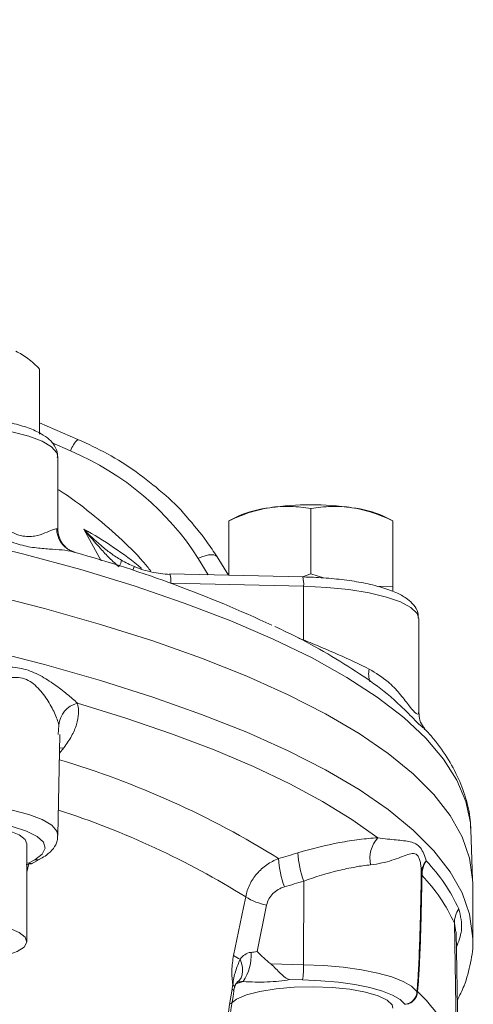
# Model space of a CAD drawing. Header units: millimetres. Extents: x 2 to 244, y -167 to 549.
# Tile 11 of 14: x 208 to 244, y 68 to 146. Entities that reach past the tile are written whole.
import ezdxf

# ---------------------------------------------------------------- set-up
doc = ezdxf.new("R2010")
doc.units = ezdxf.units.MM

msp = doc.modelspace()

# ---------------------------------------------------------------- linework, layer by layer
at = {"color": 7, "linetype": 'Continuous', "lineweight": 15}
for p, q in [((210.057, 113.482), (210.057, 118.639)), ((213.093, 113.069), (210.057, 114.375)), ((211.488, 106.001), (211.486, 111.682)), ((231.539, 102.43), (231.539, 107.587)), ((225.781, 106.986), (225.039, 106.619)), ((238.039, 106.619), (237.296, 106.986)), ((225.039, 102.312), (225.039, 106.616)), ((225.039, 106.577), (225.039, 106.616)), ((238.039, 101.459), (238.039, 106.616)), ((238.039, 106.616), (238.039, 106.573)), ((225.019, 102.313), (224.103, 103.776)), ((230.897, 102.179), (220.379, 102.418)), ((231.539, 102.43), (230.867, 102.187)), ((232.529, 102.099), (231.539, 102.43)), ((230.961, 101.438), (220.444, 101.676)), ((230.961, 101.438), (230.961, 97.192)), ((238.039, 101.459), (236.813, 101.431)), ((238.039, 101.022), (238.039, 101.459)), ((240.088, 91.435), (240.086, 98.861)), ((211.507, 81.708), (211.652, 89.714)), ((244.35, 78.228), (244.208, 82.159)), ((209.051, 73.319), (209.051, 81.046)), ((209.229, 79.545), (209.663, 79.785)), ((209.476, 79.504), (210.148, 79.877)), ((208.995, 79.42), (209.422, 79.478)), ((230.973, 78.1), (230.963, 71.483)), ((244.355, 73.492), (244.355, 77.935)), ((228.032, 76.207), (227.272, 72.52)), ((242.908, 74.763), (243.083, 65.016)), ((243.208, 64.462), (243.034, 74.055)), ((228.362, 71.541), (230.963, 71.483)), ((230.876, 70.276), (229.854, 70.299)), ((225.708, 70.096), (225.691, 70.086)), ((225.696, 70.086), (225.699, 70.087))]:
    msp.add_line(p, q, dxfattribs=at)
at = {"color": 8, "linetype": 'Continuous', "lineweight": 15}
for p, q in [((212.5, 112.16), (211.041, 112.788)), ((211.405, 105.985), (211.427, 106.001)), ((214.931, 103.448), (213.554, 105.966)), ((212.594, 104.242), (212.836, 104.121)), ((223.415, 102.349), (222.604, 103.644)), ((230.586, 97.318), (230.961, 97.192)), ((211.512, 89.718), (211.575, 90.457)), ((211.96, 88.649), (211.625, 88.22)), ((209.051, 79.516), (209.229, 79.545)), ((209.194, 79.493), (209.051, 78.809)), ((243.012, 74.054), (242.908, 74.763))]:
    msp.add_line(p, q, dxfattribs=at)
at = {"color": 8, "linetype": 'Continuous', "lineweight": 15, "flags": 128}
for points in [[(211.486, 111.682), (211.405, 112.011), (210.993, 112.484), (210.246, 112.93), (209.19, 113.331), (207.864, 113.674), (206.313, 113.948), (204.592, 114.141), (202.762, 114.248), (200.887, 114.264), (199.033, 114.189), (197.266, 114.026)], [(133.164, 113.044), (139.671, 112.86), (146.13, 112.586), (152.523, 112.222), (158.83, 111.769), (165.033, 111.228), (171.113, 110.601), (177.054, 109.89), (182.837, 109.096), (188.445, 108.223), (193.863, 107.272), (199.074, 106.247), (204.063, 105.15), (208.815, 103.985)], [(208.815, 103.985), (213.316, 102.755), (217.553, 101.464), (221.515, 100.115), (225.188, 98.713), (228.562, 97.261), (231.628, 95.765), (234.377, 94.227), (236.799, 92.653), (238.889, 91.048), (240.641, 89.416), (242.048, 87.761), (243.107, 86.089), (243.814, 84.405), (244.169, 82.713), (244.208, 82.159)], [(224.103, 103.776), (224.089, 103.795), (223.99, 103.878), (223.843, 103.927), (223.655, 103.94), (223.43, 103.917), (223.174, 103.859), (222.897, 103.767), (222.604, 103.644)], [(240.086, 98.861), (239.945, 99.293), (239.46, 99.762), (238.644, 100.199), (237.527, 100.589), (236.148, 100.918), (234.556, 101.175), (232.806, 101.35), (230.961, 101.438)], [(205.77, 96.422), (210.446, 95.234), (214.866, 93.981), (219.017, 92.669), (222.888, 91.3), (226.467, 89.88), (229.744, 88.411), (232.709, 86.898), (235.352, 85.346), (237.668, 83.76), (239.648, 82.143), (241.287, 80.501), (242.58, 78.838), (243.523, 77.159), (244.114, 75.47), (244.35, 73.775), (244.355, 73.472)], [(211.632, 88.612), (211.662, 88.618), (211.96, 88.649)], [(197.257, 84.07), (199.028, 84.234), (200.886, 84.309), (202.765, 84.292), (204.599, 84.185), (206.323, 83.992), (207.878, 83.718), (209.207, 83.374), (210.265, 82.971), (211.013, 82.525), (211.426, 82.05), (211.507, 81.709)], [(225.944, 71.918), (226.052, 71.59), (226.114, 71.269), (226.127, 70.964), (226.092, 70.686), (226.009, 70.444), (225.882, 70.246), (225.713, 70.099), (225.702, 70.091)], [(226.182, 70.154), (225.855, 70.054), (225.574, 69.961)], [(225.293, 69.536), (225.372, 69.487), (225.42, 69.441), (225.434, 69.4), (225.433, 69.393)]]:
    msp.add_lwpolyline(points, dxfattribs=at)
at = {"color": 7, "linetype": 'Continuous', "lineweight": 15, "flags": 128}
for points in [[(220.357, 102.384), (220.374, 102.416), (220.379, 102.418)], [(205.77, 100.865), (210.446, 99.676), (214.866, 98.424), (219.017, 97.112), (222.888, 95.743), (226.467, 94.323), (229.744, 92.854), (232.709, 91.341), (235.352, 89.789), (237.668, 88.202), (239.648, 86.586), (241.287, 84.943), (242.58, 83.281), (243.523, 81.602), (244.114, 79.913), (244.35, 78.218), (244.355, 77.935)], [(213.046, 92.187), (216.895, 91.001), (220.511, 89.767), (223.883, 88.487), (227.005, 87.165), (229.867, 85.805), (232.462, 84.409), (234.785, 82.981), (236.829, 81.526)], [(209.051, 81.046), (208.918, 81.385), (208.443, 81.756), (207.65, 82.089), (206.582, 82.366), (205.296, 82.571), (203.862, 82.694), (202.356, 82.728), (200.862, 82.671), (199.458, 82.526), (198.222, 82.301), (197.22, 82.008), (196.505, 81.664), (196.117, 81.286), (196.051, 81.046)], [(209.663, 79.785), (210.265, 80.233), (210.504, 80.704), (210.371, 81.177), (209.871, 81.633), (209.024, 82.054), (207.867, 82.422), (206.445, 82.721), (204.82, 82.941), (203.056, 83.07), (201.228, 83.104), (199.411, 83.042), (197.68, 82.887)], [(225.421, 72.218), (226.2, 76.009), (226.374, 76.856)], [(200.489, 71.723), (201.968, 71.643), (203.478, 71.654), (204.938, 71.754), (206.269, 71.939), (207.4, 72.198), (208.268, 72.518), (208.828, 72.881), (209.048, 73.268), (208.918, 73.658), (208.443, 74.029), (207.65, 74.362), (206.582, 74.638), (205.296, 74.844), (203.862, 74.966), (202.356, 75), (200.862, 74.943), (199.458, 74.798), (198.222, 74.574), (197.22, 74.281), (196.505, 73.936), (196.117, 73.559), (196.077, 73.168), (196.387, 72.785)], [(230.963, 71.483), (232.568, 71.412), (234.108, 71.275), (235.542, 71.075), (236.832, 70.817), (237.943, 70.509), (238.847, 70.159), (239.519, 69.775), (239.942, 69.368)], [(238.977, 68.346), (238.608, 68.717), (238.009, 69.067), (237.198, 69.387), (236.196, 69.668), (235.03, 69.903), (233.73, 70.086), (232.333, 70.211), (230.876, 70.276)], [(238.039, 68.051), (237.97, 68.295), (237.579, 68.673), (236.862, 69.017), (235.857, 69.309), (234.619, 69.533), (233.214, 69.677), (231.719, 69.733), (230.214, 69.698), (228.781, 69.575), (227.497, 69.369), (226.431, 69.092), (225.641, 68.758), (225.169, 68.387)]]:
    msp.add_lwpolyline(points, dxfattribs=at)
at = {"color": 7, "linetype": 'Continuous', "lineweight": 15}
msp.add_circle((123.355, 232.775), 100, dxfattribs=at)
at = {"color": 8, "linetype": 'Continuous', "lineweight": 15}
for centre, radius, start, end in [((214.721, 111.358), 2.361, 133.56276, 160.12151), ((213.382, 106.03), 1.978, 181.32136, 244.02542), ((199.295, 80.062), 29.569, 50.4312, 61.16838), ((215.65, 103.542), 0.879, 325.78671, 357.72663), ((219.762, 101.818), 2.496, 151.92508, 159.17706), ((218.189, 101.853), 2.262, 355.49993, 14.4442), ((228.706, 101.615), 2.262, 355.49993, 14.4442), ((237.954, 94.471), 1.841, 166.92003, 198.996), ((191.506, 19.892), 70.731, 58.00655, 73.48187), ((190.958, 19.795), 67.158, 58.17348, 72.15027), ((209.765, 80.576), 0.797, 262.64813, 298.73346), ((225.2, 69.672), 0.281, 354.11571, 55.01499)]:
    msp.add_arc(centre, radius, start, end, dxfattribs=at)
at = {"color": 7, "linetype": 'Continuous', "lineweight": 15}
for centre, radius, start, end in [((229.3, 98.924), 8.796, 96.60139, 113.58022), ((231.539, 84.609), 23.281, 81.97533, 98.02467), ((233.873, 99.277), 8.435, 66.05377, 83.76463), ((185.223, 5.413), 102.507, 65.06036, 74.34945), ((213.541, 90.276), 1.975, 104.54476, 174.75539), ((238.663, 79.897), 2.452, 138.39263, 191.95735), ((237.935, 80.716), 7.437, 182.9428, 200.59954), ((236.431, 80.263), 7.461, 182.94671, 200.53636), ((241.741, 78.696), 1.457, 136.89879, 178.27833), ((242.36, 78.574), 2.02, 146.40043, 180.70306), ((230.795, 70.218), 13.69, 24.4973, 43.78872), ((240.64, 78.739), 0.355, 179.88754, 212.3725), ((230.486, 69.103), 13.65, 24.4973, 43.78872), ((228.702, 80.361), 4.208, 236.40889, 260.83487), ((244.846, 74.791), 1.939, 145.29783, 180.8185), ((226.69, 73.824), 2.046, 231.68327, 248.61113), ((223.096, 72.211), 3.71, 326.31386, 3.82603), ((224.899, 71.314), 6.066, 350.14611, 1.59405), ((240.863, 69.685), 0.941, 193.56834, 200.25228), ((240.176, 69.536), 0.288, 215.73428, 225.31203), ((230.077, 59.004), 14.328, 24.81132, 46.27923)]:
    msp.add_arc(centre, radius, start, end, dxfattribs=at)
msp.add_ellipse((203.552, 94.167), major_axis=(21.813, -3.171), ratio=0.903526, start_param=0.654217, end_param=1.282535, dxfattribs=at)
for points, knots in [([(208.18, 120.041), (208.339, 119.97), (208.499, 119.885), (208.816, 119.692), (208.973, 119.583), (209.442, 119.227), (209.75, 118.947), (210.057, 118.639)], [0, 0, 0, 0, 0.25, 0.25, 0.5, 0.5, 1, 1, 1, 1]), ([(211.451, 111.639), (211.462, 111.73), (211.501, 112.055), (211.254, 112.583), (210.812, 113.104), (210.142, 113.565), (209.189, 113.989), (207.929, 114.361), (206.465, 114.653), (204.868, 114.86), (203.175, 114.984), (201.435, 115.024), (199.701, 114.978), (198.414, 114.882), (197.726, 114.802), (197.569, 114.784)], [0, 0, 0, 0, 0.024745, 0.088539, 0.152936, 0.229773, 0.325117, 0.422827, 0.516903, 0.60911, 0.70043, 0.791352, 0.88217, 0.973084, 1, 1, 1, 1]), ([(221.672, 106.984), (221.67, 106.986), (221.122, 107.664), (219.807, 108.864), (217.735, 110.531), (215.486, 111.954), (213.881, 112.702), (213.093, 113.069)], [0, 0, 0, 0, 0.000762, 0.253454, 0.505674, 0.757587, 1, 1, 1, 1]), ([(218.866, 102.636), (218.665, 102.885), (217.876, 103.862), (216.302, 105.397), (214.078, 107.283), (212.453, 108.516), (211.521, 109.087), (211.487, 109.108)], [0, 0, 0, 0, 0.093808, 0.36771, 0.663665, 0.987607, 1, 1, 1, 1]), ([(202.776, 108.218), (203.336, 108.066), (203.871, 107.86), (204.649, 107.504), (204.904, 107.377), (205.402, 107.116), (205.645, 106.98), (206.361, 106.569), (206.818, 106.286), (207.494, 105.903), (207.717, 105.783), (208.15, 105.585), (208.362, 105.506), (208.775, 105.4), (208.973, 105.375), (209.337, 105.37), (209.504, 105.388), (209.974, 105.473), (210.245, 105.568), (210.712, 105.75), (210.907, 105.837), (211.216, 105.959), (211.333, 105.996), (211.405, 105.985)], [0, 0, 0, 0, 0.125, 0.125, 0.1875, 0.1875, 0.25, 0.25, 0.375, 0.375, 0.4375, 0.4375, 0.5, 0.5, 0.5625, 0.5625, 0.625, 0.625, 0.75, 0.75, 0.875, 0.875, 1, 1, 1, 1]), ([(225.039, 106.616), (225.568, 106.865), (226.109, 107.089), (227.193, 107.446), (227.739, 107.58), (228.289, 107.662)], [0, 0, 0, 0, 0.5, 0.5, 1, 1, 1, 1]), ([(228.289, 107.662), (228.839, 107.744), (229.396, 107.773), (230.481, 107.739), (231.013, 107.678), (231.539, 107.587)], [0, 0, 0, 0, 0.5, 0.5, 1, 1, 1, 1]), ([(231.539, 107.587), (232.07, 107.679), (232.606, 107.74), (233.688, 107.773), (234.235, 107.745), (234.789, 107.662)], [0, 0, 0, 0, 0.5, 0.5, 1, 1, 1, 1]), ([(234.789, 107.662), (235.065, 107.621), (235.342, 107.566), (235.89, 107.433), (236.162, 107.355), (236.974, 107.087), (237.508, 106.866), (238.039, 106.616)], [0, 0, 0, 0, 0.25, 0.25, 0.5, 0.5, 1, 1, 1, 1]), ([(224.103, 103.776), (223.845, 104.173), (223.12, 105.292), (222.239, 106.321), (221.672, 106.984)], [0, 0, 0, 0, 0.355202, 1, 1, 1, 1]), ([(212.876, 104.119), (212.635, 104.198), (212.362, 104.248), (211.762, 104.323), (211.434, 104.346), (210.731, 104.393), (210.357, 104.416), (209.76, 104.481), (209.555, 104.508), (209.132, 104.582), (208.914, 104.628), (208.248, 104.8), (207.786, 104.961), (206.829, 105.328), (206.337, 105.53), (205.323, 105.927), (204.798, 106.124), (203.714, 106.486), (203.157, 106.651), (202.58, 106.784)], [0, 0, 0, 0, 0.125, 0.125, 0.25, 0.25, 0.375, 0.375, 0.4375, 0.4375, 0.5, 0.5, 0.625, 0.625, 0.75, 0.75, 0.875, 0.875, 1, 1, 1, 1]), ([(212.533, 104.244), (212.529, 104.246), (212.518, 104.251), (212.396, 104.314), (212.149, 104.491), (211.831, 104.826), (211.542, 105.352), (211.51, 105.788), (211.494, 106.011)], [0, 0, 0, 0, 0.086411, 0.2537, 0.385117, 0.553248, 0.771507, 1, 1, 1, 1]), ([(216.341, 102.974), (216.079, 103.199), (215.828, 103.435), (215.343, 103.92), (215.107, 104.169), (214.418, 104.925), (213.98, 105.443), (213.554, 105.966)], [0, 0, 0, 0, 0.25, 0.25, 0.5, 0.5, 1, 1, 1, 1]), ([(216.529, 103.507), (216.234, 103.68), (215.956, 103.865), (215.421, 104.252), (215.164, 104.454), (214.426, 105.077), (213.975, 105.513), (213.554, 105.966)], [0, 0, 0, 0, 0.25, 0.25, 0.5, 0.5, 1, 1, 1, 1]), ([(212.783, 104.152), (212.772, 104.153), (212.7, 104.165), (212.607, 104.225), (212.529, 104.276)], [0, 0, 0, 0, 0.150384, 1, 1, 1, 1]), ([(217.56, 102.993), (218.007, 102.809), (218.465, 102.667), (219.4, 102.464), (219.878, 102.403), (220.357, 102.384)], [0, 0, 0, 0, 0.5, 0.5, 1, 1, 1, 1]), ([(240.044, 98.911), (240.041, 99.069), (240.033, 99.462), (239.688, 99.989), (239.166, 100.478), (238.385, 100.925), (237.297, 101.332), (235.934, 101.673), (234.409, 101.929), (232.796, 102.098), (231.601, 102.162), (230.976, 102.178), (230.897, 102.179)], [0, 0, 0, 0, 0.0576348, 0.1430639, 0.2354237, 0.3504037, 0.4851294, 0.6153167, 0.7416291, 0.8660891, 0.9829354, 1, 1, 1, 1]), ([(238.073, 92.492), (237.914, 92.633), (237.125, 93.33), (235.414, 94.528), (232.917, 96.087), (230.663, 97.33), (229.153, 98.036), (228.678, 98.257)], [0, 0, 0, 0, 0.068119, 0.337261, 0.607092, 0.87645, 1, 1, 1, 1]), ([(230.961, 97.192), (231.424, 97.004), (231.883, 96.815), (232.792, 96.431), (233.245, 96.236), (234.562, 95.654), (235.389, 95.269), (236.161, 94.887)], [0, 0, 0, 0, 0.25, 0.25, 0.5, 0.5, 1, 1, 1, 1]), ([(202.601, 94.891), (203.188, 94.9), (203.753, 94.925), (204.85, 94.982), (205.384, 95.014), (206.415, 95.062), (206.914, 95.079), (207.639, 95.059), (207.878, 95.044), (208.348, 94.987), (208.58, 94.945), (209.257, 94.771), (209.688, 94.587), (210.496, 94.155), (210.875, 93.911), (211.587, 93.41), (211.918, 93.155), (212.525, 92.656), (212.802, 92.412), (213.046, 92.187)], [0, 0, 0, 0, 0.125, 0.125, 0.25, 0.25, 0.375, 0.375, 0.4375, 0.4375, 0.5, 0.5, 0.625, 0.625, 0.75, 0.75, 0.875, 0.875, 1, 1, 1, 1]), ([(211.575, 90.457), (211.503, 90.743), (211.385, 91.07), (211.071, 91.752), (210.876, 92.11), (210.404, 92.824), (210.131, 93.178), (209.653, 93.644), (209.481, 93.788), (209.106, 94.028), (208.907, 94.118), (208.487, 94.224), (208.263, 94.238), (207.818, 94.207), (207.595, 94.165), (206.916, 93.998), (206.449, 93.836), (205.471, 93.499), (204.964, 93.322), (203.914, 92.997), (203.37, 92.847), (202.797, 92.728)], [0, 0, 0, 0, 0.125, 0.125, 0.25, 0.25, 0.375, 0.375, 0.4375, 0.4375, 0.5, 0.5, 0.5625, 0.5625, 0.625, 0.625, 0.75, 0.75, 0.875, 0.875, 1, 1, 1, 1]), ([(213.046, 92.187), (213.189, 91.654), (213.161, 91.089), (212.884, 90.195), (212.751, 89.887), (212.411, 89.272), (212.204, 88.962), (211.96, 88.649)], [0, 0, 0, 0, 0.5, 0.5, 0.75, 0.75, 1, 1, 1, 1]), ([(240.571, 90.175), (240.531, 90.213), (240.365, 90.369), (240.145, 90.799), (240.111, 91.234), (240.096, 91.437)], [0, 0, 0, 0, 0.145741, 0.6007158, 1, 1, 1, 1]), ([(244.173, 82.297), (244.175, 82.437), (244.184, 83.168), (243.886, 84.484), (243.281, 86.221), (242.326, 87.927), (241.406, 89.243), (240.704, 89.973), (240.521, 90.162)], [0, 0, 0, 0, 0.050261, 0.262772, 0.476597, 0.695347, 0.920898, 1, 1, 1, 1]), ([(210.148, 79.877), (210.3, 79.967), (210.682, 80.196), (211.133, 80.629), (211.471, 81.187), (211.473, 81.569), (211.474, 81.712)], [0, 0, 0, 0, 0.21762, 0.550327, 0.830444, 1, 1, 1, 1]), ([(230.508, 80.335), (231.637, 80.672), (232.736, 80.941), (234.338, 81.244), (234.865, 81.328), (235.876, 81.456), (236.362, 81.5), (236.829, 81.526)], [0, 0, 0, 0, 0.5, 0.5, 0.75, 0.75, 1, 1, 1, 1]), ([(236.829, 81.526), (237.378, 81.443), (237.857, 81.4), (238.498, 81.339), (238.698, 81.32), (239.071, 81.274), (239.244, 81.248), (239.565, 81.172), (239.713, 81.122), (239.983, 80.969), (240.105, 80.865), (240.319, 80.596), (240.411, 80.432), (240.566, 80.077), (240.629, 79.886), (240.677, 79.691)], [0, 0, 0, 0, 0.25, 0.25, 0.375, 0.375, 0.5, 0.5, 0.625, 0.625, 0.75, 0.75, 0.875, 0.875, 1, 1, 1, 1]), ([(240.285, 78.74), (240.29, 78.998), (240.273, 79.252), (240.212, 79.597), (240.186, 79.706), (240.119, 79.904), (240.08, 79.991), (239.987, 80.132), (239.934, 80.185), (239.816, 80.258), (239.749, 80.277), (239.538, 80.293), (239.381, 80.253), (239.034, 80.139), (238.843, 80.064), (238.423, 79.907), (238.196, 79.824), (237.463, 79.592), (236.909, 79.454), (236.264, 79.389)], [0, 0, 0, 0, 0.125, 0.125, 0.1875, 0.1875, 0.25, 0.25, 0.3125, 0.3125, 0.375, 0.375, 0.5, 0.5, 0.625, 0.625, 0.75, 0.75, 1, 1, 1, 1]), ([(209.229, 79.545), (209.231, 79.544), (209.25, 79.53), (209.341, 79.474), (209.415, 79.494), (209.474, 79.509)], [0, 0, 0, 0, 0.0152193, 0.2180621, 1, 1, 1, 1]), ([(226.374, 76.856), (226.439, 77.194), (226.547, 77.518), (226.775, 77.983), (226.863, 78.135), (227.054, 78.424), (227.159, 78.562), (227.5, 78.955), (227.765, 79.192), (228.337, 79.589), (228.651, 79.754), (228.98, 79.879)], [0, 0, 0, 0, 0.25, 0.25, 0.375, 0.375, 0.5, 0.5, 0.75, 0.75, 1, 1, 1, 1]), ([(236.264, 79.389), (235.871, 79.349), (235.462, 79.291), (234.614, 79.14), (234.172, 79.046), (232.831, 78.718), (231.914, 78.439), (230.973, 78.1)], [0, 0, 0, 0, 0.25, 0.25, 0.5, 0.5, 1, 1, 1, 1]), ([(239.948, 69.464), (239.983, 69.814), (240.009, 70.181), (240.054, 70.926), (240.073, 71.304), (240.124, 72.447), (240.151, 73.222), (240.222, 75.564), (240.256, 77.149), (240.285, 78.74)], [0, 0, 0, 0, 0.125, 0.125, 0.25, 0.25, 0.5, 0.5, 1, 1, 1, 1]), ([(240.34, 78.549), (240.313, 76.961), (240.279, 75.38), (240.204, 73.054), (240.175, 72.286), (240.119, 71.157), (240.098, 70.785), (240.048, 70.056), (240.019, 69.697), (239.98, 69.359)], [0, 0, 0, 0, 0.5, 0.5, 0.75, 0.75, 0.875, 0.875, 1, 1, 1, 1]), ([(229.445, 77.646), (229.272, 77.594), (229.106, 77.524), (228.8, 77.347), (228.657, 77.238), (228.407, 76.991), (228.299, 76.85), (228.129, 76.544), (228.068, 76.381), (228.032, 76.207)], [0, 0, 0, 0, 0.25, 0.25, 0.5, 0.5, 0.75, 0.75, 1, 1, 1, 1]), ([(243.132, 68.673), (243.323, 69.049), (243.813, 70.01), (244.199, 71.609), (244.405, 72.845), (244.353, 73.457), (244.352, 73.468)], [0, 0, 0, 0, 0.244624, 0.624878, 0.993616, 1, 1, 1, 1]), ([(225.361, 69.902), (225.331, 70.072), (225.31, 70.25), (225.284, 70.625), (225.28, 70.824), (225.29, 71.222), (225.304, 71.423), (225.35, 71.826), (225.381, 72.025), (225.421, 72.218)], [0, 0, 0, 0, 0.25, 0.25, 0.5, 0.5, 0.75, 0.75, 1, 1, 1, 1]), ([(225.361, 69.902), (225.389, 70.263), (225.469, 70.611), (225.628, 71.12), (225.687, 71.287), (225.81, 71.61), (225.874, 71.768), (225.944, 71.918)], [0, 0, 0, 0, 0.5, 0.5, 0.75, 0.75, 1, 1, 1, 1]), ([(225.944, 71.918), (226.046, 72.055), (226.161, 72.177), (226.442, 72.372), (226.609, 72.441), (226.797, 72.459)], [0, 0, 0, 0, 0.5, 0.5, 1, 1, 1, 1]), ([(228.362, 71.541), (228.508, 71.426), (228.639, 71.296), (228.892, 71.032), (229.015, 70.901), (229.255, 70.667), (229.376, 70.562), (229.554, 70.439), (229.614, 70.403), (229.733, 70.342), (229.794, 70.317), (229.854, 70.299)], [0, 0, 0, 0, 0.25, 0.25, 0.5, 0.5, 0.75, 0.75, 0.875, 0.875, 1, 1, 1, 1]), ([(229.854, 70.299), (229.59, 70.25), (229.308, 70.21), (228.708, 70.148), (228.399, 70.126), (227.768, 70.102), (227.442, 70.099), (226.804, 70.112), (226.49, 70.128), (226.182, 70.154)], [0, 0, 0, 0, 0.25, 0.25, 0.5, 0.5, 0.75, 0.75, 1, 1, 1, 1]), ([(220.307, 30.343), (220.438, 31.999), (220.589, 33.649), (220.915, 36.941), (221.091, 38.583), (221.645, 43.503), (222.05, 46.772), (222.905, 53.298), (223.357, 56.555), (224.298, 63.058), (224.787, 66.302), (225.293, 69.536)], [0, 0, 0, 0, 0.125, 0.125, 0.25, 0.25, 0.5, 0.5, 0.75, 0.75, 1, 1, 1, 1]), ([(220.517, 31.361), (220.555, 31.801), (220.738, 33.947), (221.14, 37.855), (221.789, 43.518), (222.609, 50.024), (223.663, 57.646), (224.619, 64.223), (225.259, 68.238), (225.443, 69.391)], [0, 0, 0, 0, 0.034451, 0.167862, 0.305616, 0.478652, 0.679637, 0.907947, 1, 1, 1, 1]), ([(225.437, 69.394), (225.44, 69.423), (225.453, 69.541), (225.479, 69.646), (225.498, 69.725)], [0, 0, 0, 0, 0.241781, 1, 1, 1, 1]), ([(225.483, 69.642), (225.489, 69.675), (225.515, 69.803), (225.588, 69.959), (225.677, 70.075), (225.693, 70.085), (225.702, 70.09)], [0, 0, 0, 0, 0.097005, 0.365984, 0.653748, 1, 1, 1, 1]), ([(239.942, 69.368), (239.94, 69.241), (239.913, 69.116), (239.814, 68.878), (239.742, 68.768), (239.563, 68.58), (239.456, 68.502), (239.227, 68.39), (239.1, 68.356), (238.977, 68.346)], [0, 0, 0, 0, 0.25, 0.25, 0.5, 0.5, 0.75, 0.75, 1, 1, 1, 1]), ([(239.974, 69.331), (239.971, 69.205), (239.944, 69.08), (239.841, 68.845), (239.767, 68.738), (239.583, 68.556), (239.473, 68.482), (239.236, 68.38), (239.105, 68.35), (238.977, 68.346)], [0, 0, 0, 0, 0.25, 0.25, 0.5, 0.5, 0.75, 0.75, 1, 1, 1, 1]), ([(239.98, 69.359), (239.979, 69.357), (239.978, 69.355), (239.977, 69.352), (239.976, 69.349), (239.975, 69.345), (239.974, 69.341), (239.974, 69.34), (239.974, 69.34), (239.974, 69.339), (239.974, 69.337), (239.974, 69.334), (239.974, 69.331)], [0, 0, 0, 0, 0.00001652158, 0.00001652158, 0.00001652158, 0.00003333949, 0.00003333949, 0.00003333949, 0.0000356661, 0.0000356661, 0.0000356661, 0.00004419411, 0.00004419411, 0.00004419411, 0.00004419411])]:
    msp.add_open_spline(points, degree=3, knots=knots, dxfattribs=at)
for points in [[(216.529, 103.507), (216.858, 103.314), (217.201, 103.14), (217.56, 102.993)], [(228.98, 79.879), (229.49, 80.031), (229.999, 80.183), (230.508, 80.335)], [(230.973, 78.1), (230.464, 77.948), (229.954, 77.797), (229.445, 77.646)], [(226.797, 72.459), (226.952, 72.474), (227.111, 72.494), (227.272, 72.52)], [(228.362, 71.541), (227.977, 71.845), (227.624, 72.182), (227.272, 72.52)], [(225.293, 69.536), (225.312, 69.661), (225.335, 69.783), (225.361, 69.902)], [(239.942, 69.368), (239.943, 69.403), (239.945, 69.435), (239.948, 69.464)]]:
    msp.add_open_spline(points, degree=3, dxfattribs=at)
at = {"color": 8, "linetype": 'Continuous', "lineweight": 15}
for points, knots in [([(236.161, 94.887), (236.681, 94.567), (237.596, 94.006), (238.576, 92.956), (239.283, 92.034), (239.683, 91.518), (239.931, 91.319), (240.069, 91.309), (240.072, 91.397), (240.072, 91.435)], [0, 0, 0, 0, 0.223551, 0.392421, 0.564805, 0.72511, 0.770049, 0.901936, 1, 1, 1, 1]), ([(240.531, 90.17), (240.414, 90.247), (240.213, 90.38), (239.369, 91.284), (238.554, 92.049), (238.078, 92.496)], [0, 0, 0, 0, 0.368308, 0.631285, 1, 1, 1, 1]), ([(243.252, 75.894), (243.394, 75.342), (243.639, 74.388), (243.229, 73.294), (243.056, 72.833)], [0, 0, 0, 0, 0.578358, 1, 1, 1, 1]), ([(226.182, 70.154), (226.182, 70.154), (226.092, 70.149), (225.958, 70.138), (225.793, 70.114), (225.728, 70.091), (225.7, 70.082)], [0, 0, 0, 0, 0.00141, 0.551512, 0.807883, 1, 1, 1, 1])]:
    msp.add_open_spline(points, degree=3, knots=knots, dxfattribs=at)

doc.saveas('drawing.dxf')
